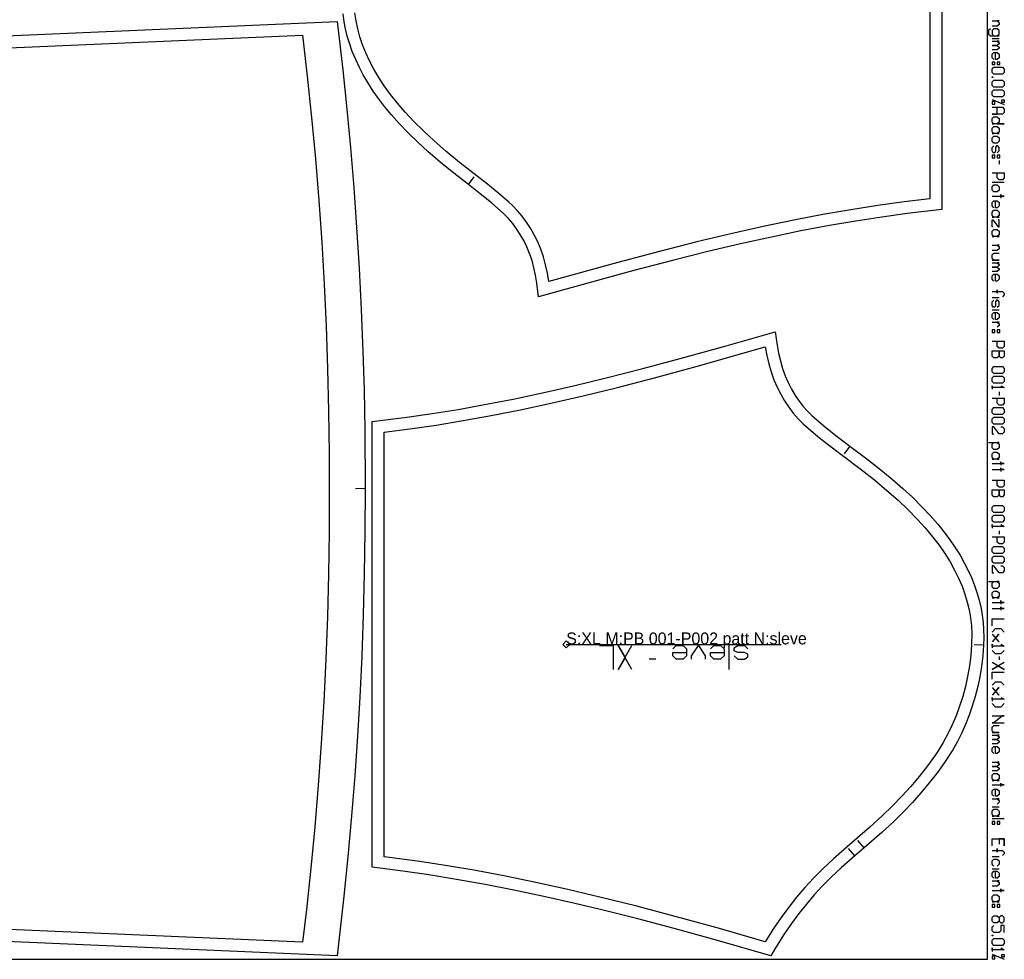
# Model space of a CAD drawing. Extents: x 0 to 4186, y 0 to 1550.
# Tile 5 of 6: x 3361 to 4186, y 0 to 787. Entities that reach past the tile are written whole.
import ezdxf

# ---------------------------------------------------------------- set-up
doc = ezdxf.new("R2010")
doc.units = 0

msp = doc.modelspace()

# ---------------------------------------------------------------- linework, layer by layer
at = {"layer": '1'}
for p, q in [((4175.672, 771.197), (4181.522, 771.197)), ((4175.672, 720.154), (4185.909, 715.767)), ((4181.522, 668.965), (4181.522, 666.04)), ((3737.15, 648.925), (3741.999, 655.288)), ((4185.909, 650.684), (4175.672, 650.684)), ((4175.672, 554.156), (4181.522, 554.156)), ((4175.672, 543.918), (4181.522, 543.918)), ((4181.522, 475.179), (4181.522, 472.254)), ((4056.607, 429.831), (4051.875, 423.382)), ((3650.692, 394.182), (3642.692, 394.136)), ((4181.522, 358.907), (4181.522, 355.982)), ((3955.557, 242.744), (3955.557, 262.744)), ((4168.539, 262.961), (4160.553, 263.424)), ((3894.129, 251.315), (3888.414, 251.315)), ((4181.522, 253.604), (4181.522, 250.679)), ((4175.672, 127.826), (4181.522, 127.826)), ((4185.909, 117.588), (4175.672, 117.588)), ((4068.541, 93.376), (4063.354, 99.467)), ((4060.744, 86.698), (4055.515, 92.753)), ((4175.672, 86.143), (4181.522, 86.143)), ((4175.672, 75.905), (4181.522, 75.905)), ((4175.672, 4.387), (4185.909, 0))]:
    msp.add_line(p, q, dxfattribs=at)
for points in [[(14.162, 0), (4171.747, 0), (4171.747, 1550), (14.162, 1550), (14.162, 0)], [(4175.672, 751.453), (4175.672, 749.259), (4177.865, 749.259), (4177.865, 751.453), (4175.672, 751.453)], [(4180.059, 751.453), (4180.059, 749.259), (4182.253, 749.259), (4182.253, 751.453), (4180.059, 751.453)], [(4175.672, 745.602), (4177.134, 747.065), (4184.447, 747.065), (4185.909, 745.602), (4185.909, 742.677), (4184.447, 741.215), (4177.134, 741.215), (4175.672, 742.677), (4175.672, 745.602)], [(4175.672, 739.021), (4176.403, 739.021), (4176.403, 738.436), (4175.672, 738.436), (4175.672, 739.021)], [(4175.672, 734.78), (4177.134, 736.242), (4184.447, 736.242), (4185.909, 734.78), (4185.909, 731.855), (4184.447, 730.392), (4177.134, 730.392), (4175.672, 731.855), (4175.672, 734.78)], [(4175.672, 726.736), (4177.134, 728.198), (4184.447, 728.198), (4185.909, 726.736), (4185.909, 723.811), (4184.447, 722.348), (4177.134, 722.348), (4175.672, 723.811), (4175.672, 726.736)], [(4177.865, 718.399), (4175.672, 718.399), (4175.672, 716.205), (4177.865, 716.205), (4177.865, 718.399)], [(4183.716, 717.522), (4183.716, 719.715), (4185.909, 719.715), (4185.909, 717.522), (4183.716, 717.522)], [(4175.672, 704.066), (4177.134, 705.529), (4180.059, 705.529), (4181.522, 704.066), (4181.522, 701.141), (4180.059, 699.679), (4185.909, 699.679), (4175.672, 699.679), (4177.134, 699.679), (4175.672, 701.141), (4175.672, 704.066)], [(4175.672, 696.022), (4177.134, 697.485), (4180.059, 697.485), (4181.522, 696.022), (4181.522, 693.097), (4180.059, 691.635), (4181.522, 691.635), (4175.672, 691.635), (4177.134, 691.635), (4175.672, 693.097), (4175.672, 696.022)], [(4175.672, 687.978), (4177.134, 689.441), (4180.059, 689.441), (4181.522, 687.978), (4181.522, 685.053), (4180.059, 683.591), (4177.134, 683.591), (4175.672, 685.053), (4175.672, 687.978)], [(4175.672, 673.353), (4175.672, 671.159), (4177.865, 671.159), (4177.865, 673.353), (4175.672, 673.353)], [(4180.059, 673.353), (4180.059, 671.159), (4182.253, 671.159), (4182.253, 673.353), (4180.059, 673.353)], [(4175.672, 647.027), (4177.134, 648.49), (4180.059, 648.49), (4181.522, 647.027), (4181.522, 644.102), (4180.059, 642.64), (4177.134, 642.64), (4175.672, 644.102), (4175.672, 647.027)], [(4175.672, 625.82), (4177.134, 627.283), (4180.059, 627.283), (4181.522, 625.82), (4181.522, 622.895), (4180.059, 621.433), (4181.522, 621.433), (4175.672, 621.433), (4177.134, 621.433), (4175.672, 622.895), (4175.672, 625.82)], [(4175.672, 609.732), (4177.134, 611.195), (4180.059, 611.195), (4181.522, 609.732), (4181.522, 606.807), (4180.059, 605.345), (4181.522, 605.345), (4175.672, 605.345), (4177.134, 605.345), (4175.672, 606.807), (4175.672, 609.732)], [(3993.994, 525.629), (3995.682, 514.321), (3996.877, 507.602), (3998.414, 501.098), (4000.249, 494.925), (4002.466, 488.792), (4004.995, 482.934), (4007.734, 477.53), (4010.828, 472.272), (4014.062, 467.507), (4017.604, 462.951), (4021.28, 458.819), (4024.979, 455.167), (4036.338, 445.42), (4045.999, 437.774), (4056.607, 429.831), (4070.757, 419.232), (4082.51, 409.993), (4092.151, 402.012), (4100.943, 394.327), (4108.915, 386.943), (4116.887, 379.063), (4123.945, 371.559), (4130.165, 364.433), (4135.623, 357.676), (4140.393, 351.286), (4144.544, 345.25), (4148.837, 338.407), (4152.438, 332.056), (4155.917, 325.177), (4158.332, 319.812), (4160.955, 313.198), (4162.967, 307.291), (4164.851, 300.703), (4166.402, 293.901), (4167.384, 288.276), (4168.157, 282.088), (4168.596, 276.2), (4168.747, 269.629), (4168.539, 262.961), (4167.836, 254.052), (4166.763, 245.218), (4165.345, 236.61), (4163.626, 228.355), (4161.522, 220.044), (4159.097, 211.965), (4156.455, 204.358), (4153.45, 196.777), (4150.054, 189.218), (4146.627, 182.408), (4142.756, 175.486), (4136.495, 165.635), (4129.954, 156.557), (4123.096, 147.689), (4116.152, 139.325), (4108.971, 131.264), (4101.289, 123.219), (4093.018, 115.121), (4083.395, 106.276), (4068.541, 93.376), (4060.744, 86.698), (4049.719, 76.957), (4041.041, 68.815), (4033.4, 61.129), (4026.726, 53.917), (4020.195, 46.316), (4013.78, 38.251), (4007.745, 30.058), (4001.913, 21.524), (3994.372, 9.51), (3990.403, 2.883), (3943.757, 16.325), (3909.346, 25.843), (3879.164, 33.833), (3851.039, 40.928), (3825.155, 47.115), (3800.38, 52.698), (3775.234, 57.996), (3751.34, 62.656), (3727.276, 66.957), (3704.155, 70.694), (3682.422, 73.834), (3656.692, 77.094), (3656.692, 450.446), (3685.677, 454.012), (3706.869, 457.056), (3728.703, 460.581), (3750.788, 464.521), (3774.585, 469.166), (3799.19, 474.365), (3825.197, 480.265), (3852.447, 486.845), (3883.148, 494.688), (3914.418, 503.068), (3953.031, 513.845), (3993.994, 525.629)], [(4175.672, 527.099), (4175.672, 524.905), (4177.865, 524.905), (4177.865, 527.099), (4175.672, 527.099)], [(4180.059, 527.099), (4180.059, 524.905), (4182.253, 524.905), (4182.253, 527.099), (4180.059, 527.099)], [(4175.672, 509.548), (4185.909, 509.548), (4185.909, 505.161), (4184.447, 503.698), (4182.984, 503.698), (4181.522, 505.161), (4181.522, 509.548), (4181.522, 505.161), (4180.059, 503.698), (4177.134, 503.698), (4175.672, 505.161), (4175.672, 509.548)], [(4175.672, 494.923), (4177.134, 496.386), (4184.447, 496.386), (4185.909, 494.923), (4185.909, 491.998), (4184.447, 490.535), (4177.134, 490.535), (4175.672, 491.998), (4175.672, 494.923)], [(4175.672, 486.879), (4177.134, 488.342), (4184.447, 488.342), (4185.909, 486.879), (4185.909, 483.954), (4184.447, 482.491), (4177.134, 482.491), (4175.672, 483.954), (4175.672, 486.879)], [(4175.672, 460.553), (4177.134, 462.016), (4184.447, 462.016), (4185.909, 460.553), (4185.909, 457.628), (4184.447, 456.166), (4177.134, 456.166), (4175.672, 457.628), (4175.672, 460.553)], [(4175.672, 452.509), (4177.134, 453.972), (4184.447, 453.972), (4185.909, 452.509), (4185.909, 449.584), (4184.447, 448.122), (4177.134, 448.122), (4175.672, 449.584), (4175.672, 452.509)], [(4175.672, 423.259), (4177.134, 424.721), (4180.059, 424.721), (4181.522, 423.259), (4181.522, 420.334), (4180.059, 418.871), (4181.522, 418.871), (4175.672, 418.871), (4177.134, 418.871), (4175.672, 420.334), (4175.672, 423.259)], [(4175.672, 393.277), (4185.909, 393.277), (4185.909, 388.889), (4184.447, 387.426), (4182.984, 387.426), (4181.522, 388.889), (4181.522, 393.277), (4181.522, 388.889), (4180.059, 387.426), (4177.134, 387.426), (4175.672, 388.889), (4175.672, 393.277)], [(4175.672, 378.651), (4177.134, 380.114), (4184.447, 380.114), (4185.909, 378.651), (4185.909, 375.726), (4184.447, 374.264), (4177.134, 374.264), (4175.672, 375.726), (4175.672, 378.651)], [(4175.672, 370.607), (4177.134, 372.07), (4184.447, 372.07), (4185.909, 370.607), (4185.909, 367.682), (4184.447, 366.22), (4177.134, 366.22), (4175.672, 367.682), (4175.672, 370.607)], [(4175.672, 344.281), (4177.134, 345.744), (4184.447, 345.744), (4185.909, 344.281), (4185.909, 341.356), (4184.447, 339.894), (4177.134, 339.894), (4175.672, 341.356), (4175.672, 344.281)], [(4175.672, 336.237), (4177.134, 337.7), (4184.447, 337.7), (4185.909, 336.237), (4185.909, 333.312), (4184.447, 331.85), (4177.134, 331.85), (4175.672, 333.312), (4175.672, 336.237)], [(4175.672, 306.987), (4177.134, 308.449), (4180.059, 308.449), (4181.522, 306.987), (4181.522, 304.062), (4180.059, 302.599), (4181.522, 302.599), (4175.672, 302.599), (4177.134, 302.599), (4175.672, 304.062), (4175.672, 306.987)], [(4175.672, 154.151), (4177.134, 155.614), (4180.059, 155.614), (4181.522, 154.151), (4181.522, 151.226), (4180.059, 149.764), (4181.522, 149.764), (4175.672, 149.764), (4177.134, 149.764), (4175.672, 151.226), (4175.672, 154.151)], [(4175.672, 124.169), (4177.134, 125.632), (4180.059, 125.632), (4181.522, 124.169), (4181.522, 121.244), (4180.059, 119.782), (4181.522, 119.782), (4175.672, 119.782), (4177.134, 119.782), (4175.672, 121.244), (4175.672, 124.169)], [(4175.672, 115.394), (4175.672, 113.2), (4177.865, 113.2), (4177.865, 115.394), (4175.672, 115.394)], [(4180.059, 115.394), (4180.059, 113.2), (4182.253, 113.2), (4182.253, 115.394), (4180.059, 115.394)], [(4175.672, 52.505), (4177.134, 53.967), (4180.059, 53.967), (4181.522, 52.505), (4181.522, 49.58), (4180.059, 48.117), (4181.522, 48.117), (4175.672, 48.117), (4177.134, 48.117), (4175.672, 49.58), (4175.672, 52.505)], [(4175.672, 45.923), (4175.672, 43.729), (4177.865, 43.729), (4177.865, 45.923), (4175.672, 45.923)], [(4180.059, 45.923), (4180.059, 43.729), (4182.253, 43.729), (4182.253, 45.923), (4180.059, 45.923)], [(4180.059, 36.417), (4181.522, 34.954), (4181.522, 32.029), (4182.984, 30.567), (4184.447, 30.567), (4185.909, 32.029), (4185.909, 34.954), (4184.447, 36.417), (4182.984, 36.417), (4181.522, 34.954), (4181.522, 32.029), (4180.059, 30.567), (4177.134, 30.567), (4175.672, 32.029), (4175.672, 34.954), (4177.134, 36.417), (4180.059, 36.417)], [(4175.672, 20.329), (4176.403, 20.329), (4176.403, 19.744), (4175.672, 19.744), (4175.672, 20.329)], [(4175.672, 16.087), (4177.134, 17.55), (4184.447, 17.55), (4185.909, 16.087), (4185.909, 13.162), (4184.447, 11.7), (4177.134, 11.7), (4175.672, 13.162), (4175.672, 16.087)], [(4177.865, 2.632), (4175.672, 2.632), (4175.672, 0.438), (4177.865, 0.438), (4177.865, 2.632)], [(4183.716, 1.755), (4183.716, 3.948), (4185.909, 3.948), (4185.909, 1.755), (4183.716, 1.755)]]:
    msp.add_lwpolyline(points, close=True, dxfattribs=at)
for points in [[(4133.536, 995.421), (4133.536, 627.963), (4104.502, 624.568), (4083.32, 621.653), (4061.497, 618.265), (4039.418, 614.459), (4015.625, 609.966), (3991.02, 604.919), (3965.015, 599.182), (3937.762, 592.773), (3909.101, 585.647), (3875.585, 576.891), (3837.067, 566.386), (3796.025, 554.843), (3796.025, 554.843), (3794.522, 566.318), (3793.484, 572.824), (3792.112, 579.127), (3790.45, 585.114), (3788.416, 591.07), (3786.077, 596.765), (3783.531, 602.023), (3780.637, 607.147), (3777.603, 611.798), (3774.267, 616.252), (3770.794, 620.298), (3766.887, 624.269), (3756.483, 633.498), (3747.124, 641.176), (3737.15, 648.925), (3724.882, 658.468), (3713.609, 667.665), (3703.366, 676.498), (3695.054, 684.097), (3686.714, 692.217), (3679.302, 699.951), (3672.751, 707.304), (3666.987, 714.278), (3661.94, 720.882), (3657.538, 727.117), (3652.971, 734.193), (3649.133, 740.764), (3645.924, 746.856), (3642.829, 753.441), (3640.012, 760.294), (3637.844, 766.419), (3635.806, 773.251), (3634.375, 779.126), (3633.205, 785.171), (3632.271, 791.833)], [(2950.51, 755.994), (3627.198, 785.273), (3631.938, 744.801), (3635.381, 712.022), (3638.417, 679.812), (3641.204, 646.392), (3643.63, 612.929), (3645.733, 578.77), (3647.481, 544.163), (3648.866, 508.999), (3649.797, 476.684), (3650.416, 443.128), (3650.692, 394.182), (3650.562, 358.163), (3650.042, 322.789), (3649.168, 288.572), (3647.901, 253.752), (3646.276, 219.49), (3644.377, 186.791), (3642.104, 153.703), (3639.432, 120.121), (3636.324, 85.869), (3632.969, 52.931), (3627.198, 2.997), (2950.51, 32.277)], [(4175.672, 785.822), (4181.522, 785.822), (4180.059, 785.822), (4181.522, 784.36), (4181.522, 782.897), (4180.059, 781.435), (4175.672, 781.435)], [(4174.209, 779.241), (4172.747, 777.778), (4172.747, 774.853), (4174.209, 773.391), (4181.522, 773.391), (4180.059, 773.391), (4181.522, 774.853), (4181.522, 777.778), (4180.059, 779.241), (4177.134, 779.241), (4175.672, 777.778), (4175.672, 774.853), (4177.134, 773.391)], [(4175.672, 769.003), (4181.522, 769.003), (4180.059, 769.003), (4181.522, 767.541), (4181.522, 766.809), (4180.059, 765.347), (4175.672, 765.347), (4180.059, 765.347), (4181.522, 763.884), (4181.522, 763.153), (4180.059, 761.69), (4175.672, 761.69)], [(4177.134, 753.646), (4175.672, 755.109), (4175.672, 758.034), (4177.134, 759.497), (4180.059, 759.497), (4181.522, 758.034), (4181.522, 755.109), (4180.059, 753.646), (4178.597, 753.646), (4178.597, 759.497)], [(4175.672, 713.573), (4184.447, 713.573), (4185.909, 712.11), (4185.909, 709.185), (4184.447, 707.723), (4175.672, 707.723), (4180.059, 707.723), (4180.059, 713.573)], [(4180.059, 675.547), (4181.522, 677.009), (4181.522, 679.934), (4180.498, 681.397), (4179.328, 681.397), (4178.597, 679.934), (4178.597, 677.009), (4177.865, 675.547), (4176.695, 675.547), (4175.672, 677.009), (4175.672, 679.934), (4177.134, 681.397)], [(4175.672, 658.728), (4185.909, 658.728), (4185.909, 654.34), (4184.447, 652.877), (4181.522, 652.877), (4180.059, 654.34), (4180.059, 658.728)], [(4175.672, 638.983), (4185.909, 638.983), (4182.984, 638.983), (4182.984, 640.446), (4182.984, 637.521)], [(4177.134, 629.477), (4175.672, 630.939), (4175.672, 633.864), (4177.134, 635.327), (4180.059, 635.327), (4181.522, 633.864), (4181.522, 630.939), (4180.059, 629.477), (4178.597, 629.477), (4178.597, 635.327)], [(4176.403, 613.389), (4175.672, 613.389), (4175.672, 619.239), (4176.403, 619.239), (4180.79, 613.389), (4181.522, 613.389), (4181.522, 619.239), (4180.79, 619.239)], [(4175.672, 598.032), (4181.522, 598.032), (4180.059, 598.032), (4181.522, 596.57), (4181.522, 595.107), (4180.059, 593.645), (4175.672, 593.645)], [(4175.672, 585.601), (4181.522, 585.601), (4177.134, 585.601), (4175.672, 587.063), (4175.672, 589.988), (4177.134, 591.451), (4181.522, 591.451)], [(4175.672, 583.407), (4181.522, 583.407), (4180.059, 583.407), (4181.522, 581.944), (4181.522, 581.213), (4180.059, 579.75), (4175.672, 579.75), (4180.059, 579.75), (4181.522, 578.288), (4181.522, 577.557), (4180.059, 576.094), (4175.672, 576.094)], [(4177.134, 568.05), (4175.672, 569.513), (4175.672, 572.438), (4177.134, 573.9), (4180.059, 573.9), (4181.522, 572.438), (4181.522, 569.513), (4180.059, 568.05), (4178.597, 568.05), (4178.597, 573.9)], [(4175.672, 559.275), (4180.059, 559.275), (4180.059, 557.812), (4180.059, 560.737), (4180.059, 559.275), (4184.447, 559.275), (4185.909, 557.812), (4185.909, 556.35), (4184.447, 554.887)], [(4180.059, 546.112), (4181.522, 547.575), (4181.522, 550.5), (4180.498, 551.962), (4179.328, 551.962), (4178.597, 550.5), (4178.597, 547.575), (4177.865, 546.112), (4176.695, 546.112), (4175.672, 547.575), (4175.672, 550.5), (4177.134, 551.962)], [(4177.134, 535.874), (4175.672, 537.337), (4175.672, 540.262), (4177.134, 541.724), (4180.059, 541.724), (4181.522, 540.262), (4181.522, 537.337), (4180.059, 535.874), (4178.597, 535.874), (4178.597, 541.724)], [(4175.672, 533.68), (4181.522, 533.68), (4180.059, 533.68), (4181.522, 532.218), (4181.522, 530.755), (4180.059, 529.293)], [(4175.672, 517.592), (4185.909, 517.592), (4185.909, 513.205), (4184.447, 511.742), (4181.522, 511.742), (4180.059, 513.205), (4180.059, 517.592)], [(4182.984, 480.298), (4185.909, 478.835), (4175.672, 478.835), (4175.672, 480.298), (4175.672, 477.373)], [(4175.672, 470.06), (4185.909, 470.06), (4185.909, 465.672), (4184.447, 464.21), (4181.522, 464.21), (4180.059, 465.672), (4180.059, 470.06)], [(4182.984, 445.928), (4184.447, 445.928), (4185.909, 444.465), (4185.909, 441.54), (4184.447, 440.078), (4181.522, 440.078), (4177.134, 445.928), (4175.672, 445.928), (4175.672, 440.078), (4177.134, 440.078)], [(4172.747, 432.765), (4181.522, 432.765), (4180.059, 432.765), (4181.522, 431.303), (4181.522, 428.377), (4180.059, 426.915), (4177.134, 426.915), (4175.672, 428.377), (4175.672, 431.303), (4177.134, 432.765)], [(4175.672, 415.215), (4185.909, 415.215), (4182.984, 415.215), (4182.984, 416.677), (4182.984, 413.752)], [(4175.672, 410.096), (4185.909, 410.096), (4182.984, 410.096), (4182.984, 411.558), (4182.984, 408.633)], [(4175.672, 401.321), (4185.909, 401.321), (4185.909, 396.933), (4184.447, 395.47), (4181.522, 395.47), (4180.059, 396.933), (4180.059, 401.321)], [(4182.984, 364.026), (4185.909, 362.563), (4175.672, 362.563), (4175.672, 364.026), (4175.672, 361.101)], [(4175.672, 353.788), (4185.909, 353.788), (4185.909, 349.4), (4184.447, 347.938), (4181.522, 347.938), (4180.059, 349.4), (4180.059, 353.788)], [(4182.984, 329.656), (4184.447, 329.656), (4185.909, 328.193), (4185.909, 325.268), (4184.447, 323.806), (4181.522, 323.806), (4177.134, 329.656), (4175.672, 329.656), (4175.672, 323.806), (4177.134, 323.806)], [(4172.747, 316.493), (4181.522, 316.493), (4180.059, 316.493), (4181.522, 315.031), (4181.522, 312.106), (4180.059, 310.643), (4177.134, 310.643), (4175.672, 312.106), (4175.672, 315.031), (4177.134, 316.493)], [(4175.672, 298.943), (4185.909, 298.943), (4182.984, 298.943), (4182.984, 300.405), (4182.984, 297.48)], [(4175.672, 293.824), (4185.909, 293.824), (4182.984, 293.824), (4182.984, 295.286), (4182.984, 292.361)], [(4175.672, 279.198), (4175.672, 285.049), (4185.909, 285.049)], [(4175.672, 274.08), (4178.597, 277.005), (4182.984, 277.005), (4185.909, 274.08)], [(4175.672, 271.886), (4176.11, 271.886), (4181.083, 266.036), (4181.522, 266.036), (4181.083, 266.036), (4178.597, 268.961), (4181.083, 271.886), (4181.522, 271.886), (4181.083, 271.886), (4176.11, 266.036), (4175.672, 266.036)], [(4182.984, 263.842), (4185.909, 262.379), (4175.672, 262.379), (4175.672, 263.842), (4175.672, 260.917)], [(3846.986, 262.744), (3858.414, 262.744), (3858.414, 242.744)], [(3874.129, 242.744), (3862.7, 262.744), (3868.414, 252.744), (3862.7, 242.744), (3874.129, 262.744)], [(3908.414, 259.886), (3911.271, 262.744), (3916.986, 262.744), (3919.843, 259.886), (3919.843, 254.172), (3916.986, 251.315), (3911.271, 251.315), (3908.414, 254.172), (3908.414, 257.029), (3919.843, 257.029)], [(3924.129, 251.315), (3924.129, 254.172), (3929.843, 262.744), (3935.557, 254.172), (3935.557, 251.315)], [(3939.843, 259.886), (3942.7, 262.744), (3948.414, 262.744), (3951.271, 259.886), (3951.271, 254.172), (3948.414, 251.315), (3942.7, 251.315), (3939.843, 254.172), (3939.843, 257.029), (3951.271, 257.029)], [(3959.843, 254.172), (3962.7, 251.315), (3968.414, 251.315), (3971.271, 253.315), (3971.271, 255.601), (3968.414, 257.029), (3962.7, 257.029), (3959.843, 258.458), (3959.843, 260.744), (3962.7, 262.744), (3968.414, 262.744), (3971.271, 259.886)], [(4185.909, 258.723), (4182.984, 255.798), (4178.597, 255.798), (4175.672, 258.723)], [(4185.909, 248.485), (4175.672, 242.635), (4180.79, 245.56), (4185.909, 242.635), (4175.672, 248.485)], [(4175.672, 234.591), (4175.672, 240.441), (4185.909, 240.441)], [(4175.672, 229.472), (4178.597, 232.397), (4182.984, 232.397), (4185.909, 229.472)], [(4175.672, 227.278), (4176.11, 227.278), (4181.083, 221.428), (4181.522, 221.428), (4181.083, 221.428), (4178.597, 224.353), (4181.083, 227.278), (4181.522, 227.278), (4181.083, 227.278), (4176.11, 221.428), (4175.672, 221.428)], [(4182.984, 219.234), (4185.909, 217.772), (4175.672, 217.772), (4175.672, 219.234), (4175.672, 216.309)], [(4185.909, 214.115), (4182.984, 211.19), (4178.597, 211.19), (4175.672, 214.115)], [(4175.672, 203.878), (4185.909, 203.878), (4184.447, 203.878), (4177.134, 198.027), (4175.672, 198.027), (4185.909, 198.027)], [(4175.672, 189.983), (4181.522, 189.983), (4177.134, 189.983), (4175.672, 191.446), (4175.672, 194.371), (4177.134, 195.834), (4181.522, 195.834)], [(4175.672, 187.79), (4181.522, 187.79), (4180.059, 187.79), (4181.522, 186.327), (4181.522, 185.596), (4180.059, 184.133), (4175.672, 184.133), (4180.059, 184.133), (4181.522, 182.671), (4181.522, 181.939), (4180.059, 180.477), (4175.672, 180.477)], [(4177.134, 172.433), (4175.672, 173.896), (4175.672, 176.821), (4177.134, 178.283), (4180.059, 178.283), (4181.522, 176.821), (4181.522, 173.896), (4180.059, 172.433), (4178.597, 172.433), (4178.597, 178.283)], [(4175.672, 165.12), (4181.522, 165.12), (4180.059, 165.12), (4181.522, 163.658), (4181.522, 162.926), (4180.059, 161.464), (4175.672, 161.464), (4180.059, 161.464), (4181.522, 160.001), (4181.522, 159.27), (4180.059, 157.808), (4175.672, 157.808)], [(4175.672, 146.107), (4185.909, 146.107), (4182.984, 146.107), (4182.984, 147.57), (4182.984, 144.645)], [(4177.134, 136.601), (4175.672, 138.063), (4175.672, 140.988), (4177.134, 142.451), (4180.059, 142.451), (4181.522, 140.988), (4181.522, 138.063), (4180.059, 136.601), (4178.597, 136.601), (4178.597, 142.451)], [(4175.672, 134.407), (4181.522, 134.407), (4180.059, 134.407), (4181.522, 132.944), (4181.522, 131.482), (4180.059, 130.019)], [(4175.672, 94.918), (4175.672, 100.769), (4185.909, 100.769), (4185.909, 94.918), (4185.909, 100.769), (4181.522, 100.769), (4181.522, 96.381)], [(4175.672, 91.262), (4180.059, 91.262), (4180.059, 89.799), (4180.059, 92.725), (4180.059, 91.262), (4184.447, 91.262), (4185.909, 89.799), (4185.909, 88.337), (4184.447, 86.874)], [(4177.134, 78.099), (4175.672, 79.562), (4175.672, 82.487), (4177.134, 83.949), (4180.059, 83.949), (4181.522, 82.487), (4181.522, 79.562), (4180.059, 78.099)], [(4177.134, 67.861), (4175.672, 69.324), (4175.672, 72.249), (4177.134, 73.712), (4180.059, 73.712), (4181.522, 72.249), (4181.522, 69.324), (4180.059, 67.861), (4178.597, 67.861), (4178.597, 73.712)], [(4175.672, 65.668), (4181.522, 65.668), (4180.059, 65.668), (4181.522, 64.205), (4181.522, 62.742), (4180.059, 61.28), (4175.672, 61.28)], [(4175.672, 57.624), (4185.909, 57.624), (4182.984, 57.624), (4182.984, 59.086), (4182.984, 56.161)], [(4185.909, 22.523), (4185.909, 28.373), (4182.984, 28.373), (4182.984, 23.985), (4181.522, 22.523), (4177.134, 22.523), (4175.672, 23.985), (4175.672, 26.91), (4177.134, 28.373)], [(4182.984, 9.506), (4185.909, 8.043), (4175.672, 8.043), (4175.672, 9.506), (4175.672, 6.581)]]:
    msp.add_lwpolyline(points, dxfattribs=at)
at = {"layer": '3'}
msp.add_line((3819.129, 263.744), (3999.129, 263.744), dxfattribs=at)
for points in [[(4123.536, 986.514), (4123.536, 636.917), (4102.171, 634.351), (4080.15, 631.295), (4057.463, 627.735), (4033.974, 623.635), (4009.544, 618.954), (3983.961, 613.632), (3957.031, 607.61), (3928.335, 600.768), (3897.103, 592.89), (3862.2, 583.648), (3804.437, 567.618), (3803.309, 574.692), (3801.807, 581.584), (3799.947, 588.252), (3797.747, 594.67), (3795.22, 600.817), (3792.387, 606.665), (3789.268, 612.201), (3785.856, 617.447), (3782.174, 622.376), (3778.241, 626.973), (3774.067, 631.242), (3770.955, 634.075), (3770.955, 634.075), (3762.906, 641.163), (3753.276, 649.061), (3729.822, 667.318), (3718.406, 676.697), (3708.397, 685.415), (3699.468, 693.7), (3691.453, 701.662), (3684.243, 709.373), (3677.761, 716.873), (3671.936, 724.206), (3666.715, 731.413), (3662.07, 738.49), (3657.965, 745.458), (3654.37, 752.339), (3651.252, 759.152), (3648.585, 765.934), (3646.365, 772.669), (3644.574, 779.37), (3643.2, 786.057), (3642.233, 792.727)], [(2951.01, 746.007), (3598.347, 774.015), (3602.329, 739.611), (3605.927, 705.028), (3609.13, 670.372), (3611.951, 635.507), (3614.38, 600.491), (3616.415, 565.369), (3618.057, 530.116), (3619.306, 494.705), (3620.16, 459.119), (3620.615, 423.464), (3620.692, 394.136), (3620.562, 358.249), (3620.031, 322.495), (3619.099, 286.81), (3617.771, 251.334), (3616.043, 215.944), (3613.928, 180.815), (3611.425, 145.865), (3608.521, 110.957), (3605.234, 76.267), (3601.561, 41.737), (3598.347, 14.255), (3598.347, 14.255), (2951.01, 42.265)]]:
    msp.add_lwpolyline(points, dxfattribs=at)
for points in [[(4021.609, 444.813), (4029.909, 437.758), (4039.755, 429.96), (4065.072, 410.989), (4077.109, 401.499), (4087.63, 392.719), (4097.005, 384.397), (4105.404, 376.421), (4112.938, 368.736), (4119.726, 361.254), (4125.829, 353.95), (4131.294, 346.802), (4136.185, 339.759), (4140.513, 332.84), (4144.337, 325.987), (4147.669, 319.205), (4150.527, 312.489), (4152.931, 305.832), (4154.91, 299.19), (4156.471, 292.56), (4157.622, 285.927), (4158.372, 279.272), (4158.72, 272.601), (4158.556, 263.539), (4157.835, 254.543), (4156.722, 245.659), (4155.226, 236.927), (4153.358, 228.391), (4151.118, 220.02), (4148.524, 211.871), (4145.582, 203.944), (4142.304, 196.258), (4138.702, 188.832), (4134.782, 181.66), (4130.542, 174.736), (4128.264, 171.314), (4121.532, 161.992), (4114.648, 153.139), (4107.595, 144.716), (4100.21, 136.523), (4092.351, 128.415), (4083.69, 120.077), (4073.396, 110.774), (4054.208, 94.266), (4042.835, 84.212), (4033.929, 75.847), (4026.077, 67.941), (4018.83, 60.087), (4011.978, 52.07), (4005.39, 43.742), (3998.984, 34.987), (3992.697, 25.706), (3985.791, 14.648), (3945.395, 26.252), (3910.2, 35.971), (3878.164, 44.42), (3848.447, 51.856), (3820.489, 58.453), (3793.755, 64.357), (3768.153, 69.61), (3743.497, 74.266), (3719.625, 78.371), (3696.455, 81.957), (3666.692, 85.948), (3666.692, 441.545), (3688.083, 444.245), (3710.107, 447.435), (3732.804, 451.137), (3756.331, 455.388), (3780.776, 460.224), (3806.286, 465.69), (3833.18, 471.874), (3861.921, 478.908), (3893.039, 486.953), (3927.929, 496.414), (3985.791, 512.844), (3987.064, 505.674), (3988.708, 498.684), (3990.708, 491.926), (3993.047, 485.417), (3995.706, 479.193), (3998.674, 473.261), (4001.929, 467.641), (4005.442, 462.362), (4009.231, 457.387), (4013.26, 452.75), (4017.543, 448.43), (4021.609, 444.813)], [(3822.129, 263.744), (3819.129, 260.744), (3816.129, 263.744), (3819.129, 266.744), (3822.129, 263.744)]]:
    msp.add_lwpolyline(points, close=True, dxfattribs=at)

# ---------------------------------------------------------------- texts
at = {"layer": 'Label'}
msp.add_text('S:XL M:PB 001-P002 patt N:sleve', height=10, dxfattribs=at).set_placement((3819.129, 263.726))

doc.saveas('drawing.dxf')
